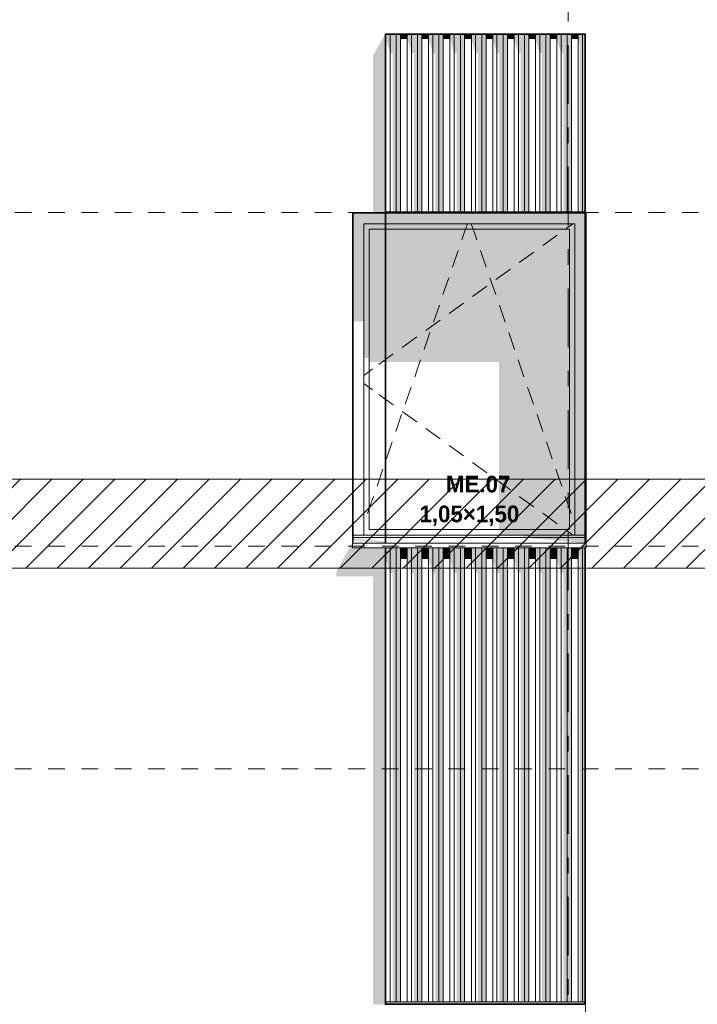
# Model space of a CAD drawing. Header units: millimetres. Extents: x -62337 to -23489, y -53000 to 10500.
# Tile 10 of 34: x -50720 to -47673, y 2501 to 6927. Entities that reach past the tile are written whole.
import ezdxf
from ezdxf.enums import TextEntityAlignment as Align

# ---------------------------------------------------------------- set-up
doc = ezdxf.new("R2010")
doc.units = ezdxf.units.MM
doc.header["$MEASUREMENT"] = 0
doc.linetypes.add('_TIRET COURT 1', pattern=[150, 75, -75])
doc.linetypes.add('Axe', pattern=[546.805537, 264.583325, -105.833328, 70.555556, -105.833328])
for name, color, linetype in [('Nouveau_0', 7, 'Continuous'), ('Nouveau_2D - Dessin général', 7, 'Continuous'), ('Nouveau_2D - Etiquettes 50ème', 7, 'Continuous'), ('Nouveau__Grille structurelle (axe_trame)', 7, 'Continuous'), ('Nouveau__Murs ext - Bardages', 7, 'Continuous'), ('Nouveau__Murs ext - Périphériques', 7, 'Continuous'), ('Nouveau_Fenêtres Archicad', 7, 'Continuous')]:
    doc.layers.add(name, color=color, linetype=linetype)
doc.styles.add('STYLE_GENERE_1', font='arial.ttf')
doc.styles.add('STYLE_GENERE_2', font='GOTHIC.TTF')

# ---------------------------------------------------------------- blocks, each defined once
blk = doc.blocks.new('Élément de coupe_5')
at = {"layer": 'Nouveau__Murs ext - Périphériques', "linetype": 'Continuous', "lineweight": 13}
for points in [[(-49132, 2500), (-49076.1, 2500), (-49076.1, 3560), (-49132, 3560)], [(-49073.1, 2512.8), (-49073.1, 2502.8), (-48179.1, 2502.8), (-48179.1, 2512.8)]]:
    blk.add_hatch(color=7, dxfattribs=at).paths.add_polyline_path(points)
blk = doc.blocks.new('Élément de coupe_11')
at = {"layer": 'Nouveau__Murs ext - Périphériques', "linetype": 'Continuous', "lineweight": 13}
for points in [[(-49076.1, 6862.8), (-49132, 6765.4), (-49132, 6060), (-49076.1, 6060)], [(-49296.5, 4445.3), (-49296.5, 4425.3), (-49132, 4425.3), (-49132, 3560), (-49076.1, 3560), (-49076.1, 4553.4), (-49223, 4553.4), (-49223, 4580)]]:
    blk.add_hatch(color=7, dxfattribs=at).paths.add_polyline_path(points)
blk = doc.blocks.new('Élément de coupe_38')
at = {"layer": 'Nouveau_Fenêtres Archicad', "linetype": 'Continuous', "lineweight": 13}
for points in [[(-49076.1, 6057), (-49220, 6057), (-49220, 6010), (-49173, 6010), (-49076.1, 6010)], [(-49132, 6057), (-49076.1, 6057), (-49076.1, 6060), (-49132, 6060)], [(-48179.1, 6059.8), (-49073.1, 6059.8), (-49073.1, 6057), (-48179.1, 6057)], [(-49073.1, 6057), (-49073.1, 6010), (-48223, 6010), (-48179.1, 6010), (-48179.1, 6057)], [(-48176.1, 6010), (-48176, 6010), (-48176, 6057), (-48176.1, 6057)], [(-49220, 6010), (-49220, 5571.7), (-49173, 5571.7), (-49173, 6010)], [(-49173, 5985), (-49148, 5985), (-49076.1, 5985), (-49076.1, 6010), (-49173, 6010)], [(-49148, 5985), (-49173, 5985), (-49173, 5406.9), (-49148, 5406.9)], [(-49076.1, 5985), (-49148, 5985), (-49148, 5388.6), (-49076.1, 5388.6)], [(-49073.1, 5985), (-48248, 5985), (-48223, 5985), (-48223, 6010), (-49073.1, 6010)], [(-49073.1, 5985), (-49073.1, 5388.6), (-48564.1, 5388.6), (-48564.1, 4635), (-48248, 4635), (-48248, 5985)], [(-48248, 4635), (-48223, 4635), (-48223, 5985), (-48248, 5985)], [(-48223, 4610), (-48179.1, 4610), (-48179.1, 6010), (-48223, 6010)], [(-48176.1, 4610), (-48176, 4610), (-48176, 6010), (-48176.1, 6010)], [(-48553.6, 4610), (-48223, 4610), (-48223, 4635), (-48553.6, 4635)], [(-48179.1, 4610), (-48458.3, 4610), (-48458.3, 4600), (-48179.1, 4600)], [(-48176.1, 4600), (-48176, 4600), (-48176, 4610), (-48176.1, 4610)], [(-49076.1, 4575), (-49076.1, 4581.5), (-49220, 4594.4), (-49220, 4587.9)], [(-48179.1, 4575), (-48179.1, 4600), (-48458.3, 4600)], [(-48176, 4580), (-48176, 4600), (-48176.1, 4600), (-48176.1, 4580)]]:
    blk.add_hatch(color=7, dxfattribs=at).paths.add_polyline_path(points)
at = {"layer": 'Nouveau_Fenêtres Archicad', "color": 7, "linetype": 'Continuous', "lineweight": 13}
for p, q in [((-49223, 6060), (-49223, 4580)), ((-49076.1, 6060), (-49223, 6060)), ((-49220, 4580), (-49220, 6057)), ((-49220, 6057), (-49076.1, 6057)), ((-49073.1, 6057), (-48179.1, 6057)), ((-48173, 6060), (-48176.1, 6060)), ((-48176, 6057), (-48176, 4580)), ((-48173, 4580), (-48173, 6060)), ((-49173, 4610), (-49173, 6010)), ((-49173, 6010), (-49076.1, 6010)), ((-49148, 4635), (-49148, 5985)), ((-49148, 5985), (-49076.1, 5985)), ((-49073.1, 6010), (-48223, 6010)), ((-49073.1, 5985), (-48248, 5985)), ((-48724.1, 5959.4), (-48715.2, 5985)), ((-48715.2, 5985), (-48706.6, 6010)), ((-48680.8, 5985), (-48689.4, 6010)), ((-48671.9, 5959.4), (-48680.8, 5985)), ((-48232.5, 6010), (-48262.8, 5988)), ((-48248, 5985), (-48248, 4635)), ((-48223, 6010), (-48223, 4610)), ((-48731.8, 5936.9), (-48724.1, 5959.4)), ((-48664.2, 5936.9), (-48671.9, 5959.4)), ((-48303.2, 5958.7), (-48368, 5911.7)), ((-48774.2, 5814), (-48748.1, 5889.6)), ((-48621.8, 5814), (-48647.9, 5889.6)), ((-48408.5, 5882.4), (-48473.3, 5835.4)), ((-48513.7, 5806.1), (-48578.5, 5759.1)), ((-48816.6, 5691.1), (-48790.5, 5766.7)), ((-48579.4, 5691.1), (-48605.5, 5766.7)), ((-48619, 5729.8), (-48683.8, 5682.8)), ((-48859, 5568.2), (-48832.9, 5643.8)), ((-48724.2, 5653.5), (-48789, 5606.5)), ((-48537, 5568.2), (-48563.1, 5643.8)), ((-48829.5, 5577.2), (-48894.3, 5530.2)), ((-48934.7, 5500.9), (-48999.5, 5453.9)), ((-48901.3, 5445.3), (-48875.3, 5520.9)), ((-48494.7, 5445.3), (-48520.7, 5520.9)), ((-49040, 5424.6), (-49073.1, 5400.6)), ((-49133.2, 5357), (-49148, 5346.2)), ((-49076.1, 5398.4), (-49104.8, 5377.6)), ((-48943.7, 5322.4), (-48917.6, 5398)), ((-48452.3, 5322.4), (-48478.4, 5398)), ((-49148, 5346.2), (-49173, 5328.1)), ((-49148, 5273.8), (-49173, 5291.9)), ((-49133.2, 5263), (-49148, 5273.8)), ((-48986.1, 5199.5), (-48960, 5275.1)), ((-48409.9, 5199.5), (-48436, 5275.1)), ((-49076.1, 5221.6), (-49104.8, 5242.4)), ((-49040, 5195.4), (-49073.1, 5219.4)), ((-49028.5, 5076.6), (-49002.4, 5152.2)), ((-48934.7, 5119.1), (-48999.5, 5166.1)), ((-48367.5, 5076.6), (-48393.6, 5152.2)), ((-48829.5, 5042.8), (-48894.3, 5089.8)), ((-49070.9, 4953.7), (-49044.8, 5029.3)), ((-48724.2, 4966.5), (-48789, 5013.5)), ((-48325.1, 4953.7), (-48351.2, 5029.3)), ((-48619, 4890.2), (-48683.8, 4937.2)), ((-49113.2, 4830.8), (-49087.2, 4906.4)), ((-48282.8, 4830.8), (-48308.8, 4906.4)), ((-48513.7, 4813.9), (-48578.5, 4860.9)), ((-49148, 4730), (-49129.5, 4783.5)), ((-48408.5, 4737.6), (-48473.3, 4784.6)), ((-48248, 4730), (-48266.5, 4783.5)), ((-49155.6, 4707.9), (-49148, 4730)), ((-48303.2, 4661.3), (-48368, 4708.3)), ((-48240.4, 4707.9), (-48248, 4730)), ((-49173, 4657.5), (-49171.9, 4660.6)), ((-48223, 4657.5), (-48224.1, 4660.6)), ((-49220, 4610), (-49076.1, 4610)), ((-49076.1, 4635), (-49148, 4635)), ((-48248, 4635), (-49073.1, 4635)), ((-49073.1, 4610), (-48179.1, 4610)), ((-48232.5, 4610), (-48262.8, 4632)), ((-49220, 4580), (-49223, 4580)), ((-49223, 4580), (-49223, 4573.4)), ((-49223, 4573.4), (-49223, 4553.4)), ((-49223, 4573.4), (-48173, 4573.4)), ((-49220, 4600), (-49076.1, 4600)), ((-49073.1, 4600), (-48179.1, 4600)), ((-48176, 4580), (-48173, 4580)), ((-48173, 4580), (-48173, 4573.4)), ((-48173, 4573.4), (-48173, 4553.4)), ((-49223, 4553.4), (-48173, 4553.4))]:
    blk.add_line(p, q, dxfattribs=at)
blk = doc.blocks.new('Élément de coupe_206')
at = {"layer": 'Nouveau__Murs ext - Bardages', "color": 7, "linetype": 'Continuous', "lineweight": 13}
for p, q in [((-49073.1, 6062.8), (-48179.1, 6062.8)), ((-49073.1, 6059.8), (-48179.1, 6059.8))]:
    blk.add_line(p, q, dxfattribs=at)
blk = doc.blocks.new('Élément de coupe_207')
at = {"layer": 'Nouveau__Murs ext - Bardages', "linetype": 'Continuous', "lineweight": 13}
for points in [[(-49073.1, 4553.4), (-49073.1, 4503.2), (-49053.7, 4439.7), (-49053.7, 4553.4)], [(-49026.5, 4553.4), (-49053.7, 4553.4), (-49053.7, 4439.7), (-49043.5, 4439.7), (-49043.5, 2512.8), (-49026.5, 2512.8)], [(-49026.5, 4553.4), (-49026.5, 2512.8), (-49007.1, 2512.8), (-49007.1, 4553.4)], [(-49007.1, 4553.4), (-49007.1, 4503.2), (-48977.1, 4503.2), (-48977.1, 4553.4)], [(-48977.1, 4553.4), (-48977.1, 4503.2), (-48957.7, 4439.7), (-48957.7, 4553.4)], [(-48930.5, 4553.4), (-48957.7, 4553.4), (-48957.7, 4439.7), (-48947.5, 4439.7), (-48947.5, 2512.8), (-48930.5, 2512.8)], [(-48930.5, 4553.4), (-48930.5, 2512.8), (-48911.1, 2512.8), (-48911.1, 4553.4)], [(-48911.1, 4503.2), (-48881.1, 4503.2), (-48881.1, 4553.4), (-48911.1, 4553.4)], [(-48881.1, 4553.4), (-48881.1, 4503.2), (-48861.7, 4439.7), (-48861.7, 4553.4)], [(-48834.5, 4553.4), (-48861.7, 4553.4), (-48861.7, 4439.7), (-48851.5, 4439.7), (-48851.5, 2512.8), (-48834.5, 2512.8)], [(-48815.1, 4553.4), (-48834.5, 4553.4), (-48834.5, 2512.8), (-48815.1, 2512.8)], [(-48815.1, 4553.4), (-48815.1, 4503.2), (-48785.1, 4503.2), (-48785.1, 4553.4)], [(-48765.7, 4553.4), (-48785.1, 4553.4), (-48785.1, 4503.2), (-48765.7, 4439.7)], [(-48738.5, 4553.4), (-48765.7, 4553.4), (-48765.7, 4439.7), (-48755.5, 4439.7), (-48755.5, 2512.8), (-48738.5, 2512.8)], [(-48719.1, 4553.4), (-48738.5, 4553.4), (-48738.5, 2512.8), (-48719.1, 2512.8)], [(-48689.1, 4553.4), (-48719.1, 4553.4), (-48719.1, 4503.2), (-48689.1, 4503.2)], [(-48669.7, 4553.4), (-48689.1, 4553.4), (-48689.1, 4503.2), (-48669.7, 4439.7)], [(-48642.5, 4553.4), (-48669.7, 4553.4), (-48669.7, 4439.7), (-48659.5, 4439.7), (-48659.5, 2512.8), (-48642.5, 2512.8)], [(-48623.1, 4553.4), (-48642.5, 4553.4), (-48642.5, 2512.8), (-48623.1, 2512.8)], [(-48623.1, 4553.4), (-48623.1, 4503.2), (-48593.1, 4503.2), (-48593.1, 4553.4)], [(-48593.1, 4553.4), (-48593.1, 4503.2), (-48573.7, 4439.7), (-48573.7, 4553.4)], [(-48546.5, 4553.4), (-48573.7, 4553.4), (-48573.7, 4439.7), (-48563.5, 4439.7), (-48563.5, 2512.8), (-48546.5, 2512.8)], [(-48527.1, 4553.4), (-48546.5, 4553.4), (-48546.5, 2512.8), (-48527.1, 2512.8)], [(-48527.1, 4553.4), (-48527.1, 4503.2), (-48497.1, 4503.2), (-48497.1, 4553.4)], [(-48497.1, 4553.4), (-48497.1, 4503.2), (-48477.7, 4439.7), (-48477.7, 4553.4)], [(-48450.5, 4553.4), (-48477.7, 4553.4), (-48477.7, 4439.7), (-48467.5, 4439.7), (-48467.5, 2512.8), (-48450.5, 2512.8)], [(-48431.1, 4553.4), (-48450.5, 4553.4), (-48450.5, 2512.8), (-48431.1, 2512.8)], [(-48401.1, 4553.4), (-48431.1, 4553.4), (-48431.1, 4503.2), (-48401.1, 4503.2)], [(-48381.7, 4553.4), (-48401.1, 4553.4), (-48401.1, 4503.2), (-48381.7, 4439.7)], [(-48354.5, 4553.4), (-48381.7, 4553.4), (-48381.7, 4439.7), (-48371.5, 4439.7), (-48371.5, 2512.8), (-48354.5, 2512.8)], [(-48335.1, 4553.4), (-48354.5, 4553.4), (-48354.5, 2512.8), (-48335.1, 2512.8)], [(-48305.1, 4553.4), (-48335.1, 4553.4), (-48335.1, 4503.2), (-48305.1, 4503.2)], [(-48305.1, 4553.4), (-48305.1, 4503.2), (-48285.7, 4439.7), (-48285.7, 4553.4)], [(-48285.7, 4553.4), (-48285.7, 4439.7), (-48275.5, 4439.7), (-48275.5, 2512.8), (-48258.5, 2512.8), (-48258.5, 4553.4)], [(-48239.1, 4553.4), (-48258.5, 4553.4), (-48258.5, 2512.8), (-48239.1, 2512.8)], [(-48209.1, 4553.4), (-48239.1, 4553.4), (-48239.1, 4503.2), (-48209.1, 4503.2)], [(-48189.7, 4553.4), (-48209.1, 4553.4), (-48209.1, 4503.2), (-48206.6, 4494.9), (-48204.1, 4509.2), (-48206.1, 4515.8), (-48202.5, 4523), (-48202.5, 2512.8), (-48189.7, 2512.8)], [(-48189.7, 4553.4), (-48189.7, 2512.8), (-48179.1, 2512.8), (-48179.1, 4553.4)]]:
    blk.add_hatch(color=7, dxfattribs=at).paths.add_polyline_path(points)
at = {"layer": 'Nouveau__Murs ext - Bardages', "color": 7, "linetype": 'Continuous', "lineweight": 13}
for p, q in [((-49053.7, 2512.8), (-49053.7, 4553.4)), ((-49026.5, 2512.8), (-49026.5, 4553.4)), ((-49007.1, 2512.8), (-49007.1, 4553.4)), ((-48977.1, 2512.8), (-48977.1, 4553.4)), ((-48957.7, 2512.8), (-48957.7, 4553.4)), ((-48930.5, 2512.8), (-48930.5, 4553.4)), ((-48911.1, 2512.8), (-48911.1, 4553.4)), ((-48881.1, 2512.8), (-48881.1, 4553.4)), ((-48861.7, 2512.8), (-48861.7, 4553.4)), ((-48834.5, 2512.8), (-48834.5, 4553.4)), ((-48815.1, 2512.8), (-48815.1, 4553.4)), ((-48785.1, 2512.8), (-48785.1, 4553.4)), ((-48765.7, 2512.8), (-48765.7, 4553.4)), ((-48738.5, 2512.8), (-48738.5, 4553.4)), ((-48719.1, 2512.8), (-48719.1, 4553.4)), ((-48689.1, 2512.8), (-48689.1, 4553.4)), ((-48669.7, 2512.8), (-48669.7, 4553.4)), ((-48642.5, 2512.8), (-48642.5, 4553.4)), ((-48623.1, 2512.8), (-48623.1, 4553.4)), ((-48593.1, 2512.8), (-48593.1, 4553.4)), ((-48573.7, 2512.8), (-48573.7, 4553.4)), ((-48546.5, 2512.8), (-48546.5, 4553.4)), ((-48527.1, 2512.8), (-48527.1, 4553.4)), ((-48497.1, 2512.8), (-48497.1, 4553.4)), ((-48477.7, 2512.8), (-48477.7, 4553.4)), ((-48450.5, 2512.8), (-48450.5, 4553.4)), ((-48431.1, 2512.8), (-48431.1, 4553.4)), ((-48401.1, 2512.8), (-48401.1, 4553.4)), ((-48381.7, 2512.8), (-48381.7, 4553.4)), ((-48354.5, 2512.8), (-48354.5, 4553.4)), ((-48335.1, 2512.8), (-48335.1, 4553.4)), ((-48305.1, 2512.8), (-48305.1, 4553.4)), ((-48285.7, 2512.8), (-48285.7, 4553.4)), ((-48258.5, 2512.8), (-48258.5, 4553.4)), ((-48239.1, 2512.8), (-48239.1, 4553.4)), ((-48209.1, 2512.8), (-48209.1, 4553.4)), ((-48189.7, 2512.8), (-48189.7, 4553.4)), ((-49073.1, 2512.8), (-49053.7, 2512.8)), ((-49053.7, 2512.8), (-49026.5, 2512.8)), ((-49026.5, 2512.8), (-49007.1, 2512.8)), ((-49007.1, 2512.8), (-48977.1, 2512.8)), ((-48977.1, 2512.8), (-48957.7, 2512.8)), ((-48957.7, 2512.8), (-48930.5, 2512.8)), ((-48930.5, 2512.8), (-48911.1, 2512.8)), ((-48911.1, 2512.8), (-48881.1, 2512.8)), ((-48881.1, 2512.8), (-48861.7, 2512.8)), ((-48861.7, 2512.8), (-48834.5, 2512.8)), ((-48834.5, 2512.8), (-48815.1, 2512.8)), ((-48815.1, 2512.8), (-48785.1, 2512.8)), ((-48785.1, 2512.8), (-48765.7, 2512.8)), ((-48765.7, 2512.8), (-48738.5, 2512.8)), ((-48738.5, 2512.8), (-48719.1, 2512.8)), ((-48719.1, 2512.8), (-48689.1, 2512.8)), ((-48689.1, 2512.8), (-48669.7, 2512.8)), ((-48669.7, 2512.8), (-48642.5, 2512.8)), ((-48642.5, 2512.8), (-48623.1, 2512.8)), ((-48623.1, 2512.8), (-48593.1, 2512.8)), ((-48593.1, 2512.8), (-48573.7, 2512.8)), ((-48573.7, 2512.8), (-48546.5, 2512.8)), ((-48546.5, 2512.8), (-48527.1, 2512.8)), ((-48527.1, 2512.8), (-48497.1, 2512.8)), ((-48497.1, 2512.8), (-48477.7, 2512.8)), ((-48477.7, 2512.8), (-48450.5, 2512.8)), ((-48450.5, 2512.8), (-48431.1, 2512.8)), ((-48431.1, 2512.8), (-48401.1, 2512.8)), ((-48401.1, 2512.8), (-48381.7, 2512.8)), ((-48381.7, 2512.8), (-48354.5, 2512.8)), ((-48354.5, 2512.8), (-48335.1, 2512.8)), ((-48335.1, 2512.8), (-48305.1, 2512.8)), ((-48305.1, 2512.8), (-48285.7, 2512.8)), ((-48285.7, 2512.8), (-48258.5, 2512.8)), ((-48258.5, 2512.8), (-48239.1, 2512.8)), ((-48239.1, 2512.8), (-48209.1, 2512.8)), ((-48209.1, 2512.8), (-48189.7, 2512.8)), ((-48189.7, 2512.8), (-48179.1, 2512.8))]:
    blk.add_line(p, q, dxfattribs=at)
blk = doc.blocks.new('Élément de coupe_208')
at = {"layer": 'Nouveau__Murs ext - Bardages', "linetype": 'Continuous', "lineweight": 13}
for points in [[(-49073.1, 6859.8), (-49073.1, 6840.3), (-49053.7, 6776.8), (-49053.7, 6859.8)], [(-49053.7, 6859.8), (-49053.7, 6776.8), (-49043.5, 6776.8), (-49043.5, 6062.8), (-49026.5, 6062.8), (-49026.5, 6859.8)], [(-49007.1, 6859.8), (-49026.5, 6859.8), (-49026.5, 6062.8), (-49007.1, 6062.8)], [(-49007.1, 6859.8), (-49007.1, 6840.3), (-48977.1, 6840.3), (-48977.1, 6859.8)], [(-48977.1, 6859.8), (-48977.1, 6840.3), (-48957.7, 6776.8), (-48957.7, 6859.8)], [(-48957.7, 6859.8), (-48957.7, 6776.8), (-48947.5, 6776.8), (-48947.5, 6062.8), (-48930.5, 6062.8), (-48930.5, 6859.8)], [(-48911.1, 6859.8), (-48930.5, 6859.8), (-48930.5, 6062.8), (-48911.1, 6062.8)], [(-48911.1, 6859.8), (-48911.1, 6840.3), (-48881.1, 6840.3), (-48881.1, 6859.8)], [(-48881.1, 6859.8), (-48881.1, 6840.3), (-48861.7, 6776.8), (-48861.7, 6859.8)], [(-48861.7, 6859.8), (-48861.7, 6776.8), (-48851.5, 6776.8), (-48851.5, 6062.8), (-48834.5, 6062.8), (-48834.5, 6859.8)], [(-48815.1, 6859.8), (-48834.5, 6859.8), (-48834.5, 6062.8), (-48815.1, 6062.8)], [(-48785.1, 6859.8), (-48815.1, 6859.8), (-48815.1, 6840.3), (-48785.1, 6840.3)], [(-48785.1, 6859.8), (-48785.1, 6840.3), (-48765.7, 6776.8), (-48765.7, 6859.8)], [(-48765.7, 6859.8), (-48765.7, 6776.8), (-48755.5, 6776.8), (-48755.5, 6062.8), (-48738.5, 6062.8), (-48738.5, 6859.8)], [(-48719.1, 6859.8), (-48738.5, 6859.8), (-48738.5, 6062.8), (-48719.1, 6062.8)], [(-48689.1, 6859.8), (-48719.1, 6859.8), (-48719.1, 6840.3), (-48689.1, 6840.3)], [(-48689.1, 6859.8), (-48689.1, 6840.3), (-48669.7, 6776.8), (-48669.7, 6859.8)], [(-48669.7, 6859.8), (-48669.7, 6776.8), (-48659.5, 6776.8), (-48659.5, 6062.8), (-48642.5, 6062.8), (-48642.5, 6859.8)], [(-48623.1, 6859.8), (-48642.5, 6859.8), (-48642.5, 6062.8), (-48623.1, 6062.8)], [(-48593.1, 6859.8), (-48623.1, 6859.8), (-48623.1, 6840.3), (-48593.1, 6840.3)], [(-48593.1, 6859.8), (-48593.1, 6840.3), (-48573.7, 6776.8), (-48573.7, 6859.8)], [(-48573.7, 6859.8), (-48573.7, 6776.8), (-48563.5, 6776.8), (-48563.5, 6062.8), (-48546.5, 6062.8), (-48546.5, 6859.8)], [(-48527.1, 6859.8), (-48546.5, 6859.8), (-48546.5, 6062.8), (-48527.1, 6062.8)], [(-48497.1, 6859.8), (-48527.1, 6859.8), (-48527.1, 6840.3), (-48497.1, 6840.3)], [(-48497.1, 6859.8), (-48497.1, 6840.3), (-48477.7, 6776.8), (-48477.7, 6859.8)], [(-48477.7, 6859.8), (-48477.7, 6776.8), (-48467.5, 6776.8), (-48467.5, 6062.8), (-48450.5, 6062.8), (-48450.5, 6859.8)], [(-48431.1, 6859.8), (-48450.5, 6859.8), (-48450.5, 6062.8), (-48431.1, 6062.8)], [(-48401.1, 6859.8), (-48431.1, 6859.8), (-48431.1, 6840.3), (-48401.1, 6840.3)], [(-48401.1, 6859.8), (-48401.1, 6840.3), (-48381.7, 6776.8), (-48381.7, 6859.8)], [(-48381.7, 6859.8), (-48381.7, 6776.8), (-48371.5, 6776.8), (-48371.5, 6062.8), (-48354.5, 6062.8), (-48354.5, 6859.8)], [(-48335.1, 6859.8), (-48354.5, 6859.8), (-48354.5, 6062.8), (-48335.1, 6062.8)], [(-48305.1, 6859.8), (-48335.1, 6859.8), (-48335.1, 6840.3), (-48305.1, 6840.3)], [(-48305.1, 6859.8), (-48305.1, 6840.3), (-48285.7, 6776.8), (-48285.7, 6859.8)], [(-48285.7, 6859.8), (-48285.7, 6776.8), (-48275.5, 6776.8), (-48275.5, 6062.8), (-48258.5, 6062.8), (-48258.5, 6859.8)], [(-48239.1, 6859.8), (-48258.5, 6859.8), (-48258.5, 6062.8), (-48239.1, 6062.8)], [(-48209.1, 6859.8), (-48239.1, 6859.8), (-48239.1, 6840.3), (-48209.1, 6840.3)], [(-48209.1, 6859.8), (-48209.1, 6840.3), (-48202.5, 6818.9), (-48202.5, 6062.8), (-48189.7, 6062.8), (-48189.7, 6859.8)], [(-48179.1, 6859.8), (-48189.7, 6859.8), (-48189.7, 6062.8), (-48179.1, 6062.8)]]:
    blk.add_hatch(color=7, dxfattribs=at).paths.add_polyline_path(points)
at = {"layer": 'Nouveau__Murs ext - Bardages', "color": 7, "linetype": 'Continuous', "lineweight": 13}
for p, q in [((-49053.7, 6062.8), (-49053.7, 6859.8)), ((-49026.5, 6062.8), (-49026.5, 6859.8)), ((-49007.1, 6062.8), (-49007.1, 6859.8)), ((-48977.1, 6062.8), (-48977.1, 6859.8)), ((-48957.7, 6062.8), (-48957.7, 6859.8)), ((-48930.5, 6062.8), (-48930.5, 6859.8)), ((-48911.1, 6062.8), (-48911.1, 6859.8)), ((-48881.1, 6062.8), (-48881.1, 6859.8)), ((-48861.7, 6062.8), (-48861.7, 6859.8)), ((-48834.5, 6062.8), (-48834.5, 6859.8)), ((-48815.1, 6062.8), (-48815.1, 6859.8)), ((-48785.1, 6062.8), (-48785.1, 6859.8)), ((-48765.7, 6062.8), (-48765.7, 6859.8)), ((-48738.5, 6062.8), (-48738.5, 6859.8)), ((-48719.1, 6062.8), (-48719.1, 6859.8)), ((-48689.1, 6062.8), (-48689.1, 6859.8)), ((-48669.7, 6062.8), (-48669.7, 6859.8)), ((-48642.5, 6062.8), (-48642.5, 6859.8)), ((-48623.1, 6062.8), (-48623.1, 6859.8)), ((-48593.1, 6062.8), (-48593.1, 6859.8)), ((-48573.7, 6062.8), (-48573.7, 6859.8)), ((-48546.5, 6062.8), (-48546.5, 6859.8)), ((-48527.1, 6062.8), (-48527.1, 6859.8)), ((-48497.1, 6062.8), (-48497.1, 6859.8)), ((-48477.7, 6062.8), (-48477.7, 6859.8)), ((-48450.5, 6062.8), (-48450.5, 6859.8)), ((-48431.1, 6062.8), (-48431.1, 6859.8)), ((-48401.1, 6062.8), (-48401.1, 6859.8)), ((-48381.7, 6062.8), (-48381.7, 6859.8)), ((-48354.5, 6062.8), (-48354.5, 6859.8)), ((-48335.1, 6062.8), (-48335.1, 6859.8)), ((-48305.1, 6062.8), (-48305.1, 6859.8)), ((-48285.7, 6062.8), (-48285.7, 6859.8)), ((-48258.5, 6062.8), (-48258.5, 6859.8)), ((-48239.1, 6062.8), (-48239.1, 6859.8)), ((-48209.1, 6062.8), (-48209.1, 6859.8)), ((-48189.7, 6062.8), (-48189.7, 6859.8))]:
    blk.add_line(p, q, dxfattribs=at)
blk = doc.blocks.new('Élément de coupe_209')
at = {"layer": 'Nouveau__Murs ext - Bardages', "color": 7, "linetype": 'Continuous', "lineweight": 13}
for p, q in [((-49076.1, 6862.8), (-49076.1, 6859.8)), ((-49076.1, 6862.8), (-48176.1, 6862.8)), ((-49073.1, 6859.8), (-48179.1, 6859.8)), ((-48176.1, 6862.8), (-48176.1, 6859.8))]:
    blk.add_line(p, q, dxfattribs=at)
blk = doc.blocks.new('Élément de coupe_210')
at = {"layer": 'Nouveau__Murs ext - Bardages', "color": 7, "linetype": 'Continuous', "lineweight": 13}
for p, q in [((-48179.1, 6859.8), (-48176.1, 6859.8)), ((-48179.1, 6062.8), (-48179.1, 6859.8)), ((-48176.1, 4575), (-48176.1, 6859.8)), ((-48179.1, 6059.8), (-48179.1, 6062.8)), ((-48179.1, 4575), (-48179.1, 6059.8)), ((-48179.1, 2502.8), (-48179.1, 4553.4)), ((-48176.1, 0.4), (-48176.1, 4553.4)), ((-48179.1, 2499.8), (-48179.1, 2502.8))]:
    blk.add_line(p, q, dxfattribs=at)
blk = doc.blocks.new('Élément de coupe_211')
at = {"layer": 'Nouveau__Murs ext - Bardages', "linetype": 'Continuous', "lineweight": 13}
blk.add_hatch(color=7, dxfattribs=at).paths.add_polyline_path([(-49073.1, 4553.4), (-49076.1, 4553.4), (-49076.1, 4522.7), (-49073.1, 4522.7)])
at = {"layer": 'Nouveau__Murs ext - Bardages', "color": 7, "linetype": 'Continuous', "lineweight": 13}
for p, q in [((-49076.1, 6859.8), (-49073.1, 6859.8)), ((-49076.1, 4575), (-49076.1, 6859.8)), ((-49073.1, 6062.8), (-49073.1, 6859.8)), ((-49073.1, 6059.8), (-49073.1, 6062.8)), ((-49073.1, 4575), (-49073.1, 6059.8)), ((-49076.1, 2502.8), (-49076.1, 4553.4)), ((-49073.1, 2502.8), (-49073.1, 4553.4)), ((-49076.1, 2502.8), (-49073.1, 2502.8))]:
    blk.add_line(p, q, dxfattribs=at)
blk = doc.blocks.new('Élément de coupe_235')
at = {"layer": 'Nouveau__Murs ext - Bardages', "color": 7, "linetype": 'Continuous', "lineweight": 13}
for p, q in [((-49076.1, 2502.8), (-49076.1, 2499.8)), ((-49076.1, 2499.8), (-48179.1, 2499.8)), ((-49073.1, 2502.8), (-48179.1, 2502.8))]:
    blk.add_line(p, q, dxfattribs=at)
blk = doc.blocks.new('Marque grille standard[2]', base_point=(-48254.3, 10000))
at = {"layer": 'Nouveau__Grille structurelle (axe_trame)', "color": 1, "linetype": 'Axe', "lineweight": 20}
blk.add_line((-48254.3, 9000), (-48254.3, -3000), dxfattribs=at)
at = {"layer": 'Nouveau__Grille structurelle (axe_trame)', "color": 7, "lineweight": 13, "style": 'STYLE_GENERE_1'}
for tag, p in [('AC_MarkerText_1_0', (-48254.3, 10337.5)), ('AC_MarkerText_1_1', (-48254.3, -4162.5))]:
    blk.add_attdef(tag, text='', height=175, rotation=360, dxfattribs=at).set_placement(p, align=Align.TOP_CENTER)

msp = doc.modelspace()

# ---------------------------------------------------------------- hatches: boundary and pattern name
at = {"layer": 'Nouveau_0', "linetype": 'Continuous', "lineweight": 0}
h = msp.add_hatch(dxfattribs=at)
h.set_pattern_fill('Blocs_maçonnerie', color=112, style=0, pattern_type=2)
h.set_pattern_definition([(45, (0, 0), (-70.71068, 70.71068), [])])
h.paths.add_polyline_path([(-60620.2, 4861.7), (-24117.2, 4861.7), (-24117.2, 4461.7), (-60620.2, 4461.7)])

# ---------------------------------------------------------------- linework, layer by layer
at = {"layer": 'Nouveau_0', "color": 112, "linetype": 'Continuous', "lineweight": 0, "flags": 128}
msp.add_lwpolyline([(-60620.2, 4861.7), (-24117.2, 4861.7), (-24117.2, 4461.7), (-60620.2, 4461.7)], close=True, dxfattribs=at)
at = {"layer": 'Nouveau_2D - Dessin général', "color": 7, "linetype": '_TIRET COURT 1', "lineweight": 13}
for p, q in [((-24117.2, 6060), (-60975, 6060)), ((-24117.2, 4560), (-62067.9, 4560)), ((-24117.2, 3560), (-62067.9, 3560))]:
    msp.add_line(p, q, dxfattribs=at)

# ---------------------------------------------------------------- block references
at = {"layer": 'Nouveau__Grille structurelle (axe_trame)', "color": 7, "linetype": 'Continuous', "lineweight": 13}
msp.add_blockref('Marque grille standard[2]', (-48254.3, 10000), dxfattribs=at)
at = {"layer": 'Nouveau__Murs ext - Bardages', "lineweight": 0}
for name in ['Élément de coupe_209', 'Élément de coupe_211', 'Élément de coupe_208', 'Élément de coupe_210', 'Élément de coupe_206', 'Élément de coupe_207', 'Élément de coupe_235']:
    msp.add_blockref(name, (0, 0), dxfattribs=at)
at = {"layer": 'Nouveau__Murs ext - Périphériques', "lineweight": 0}
for name in ['Élément de coupe_11', 'Élément de coupe_5']:
    msp.add_blockref(name, (0, 0), dxfattribs=at)
at = {"layer": 'Nouveau_Fenêtres Archicad', "lineweight": 0}
msp.add_blockref('Élément de coupe_38', (0, 0), dxfattribs=at)

# ---------------------------------------------------------------- texts
at = {"layer": 'Nouveau_2D - Etiquettes 50ème', "color": 7, "linetype": 'Continuous', "lineweight": 13, "insert": (-48698, 4651.1), "char_height": 75, "attachment_point": 8, "line_spacing_factor": 1.071211, "style": 'STYLE_GENERE_2'}
msp.add_mtext('{\\fCentury Gothic|b1|i0|c0|p0;\\W2.84062; }{\\A1;\\fCentury Gothic|b1|i0|c0|p0;ME.07 }\\P{\\A1;\\fCentury Gothic|b1|i0|c0|p0;1,05×1,50}', dxfattribs=at)

doc.saveas('drawing.dxf')
